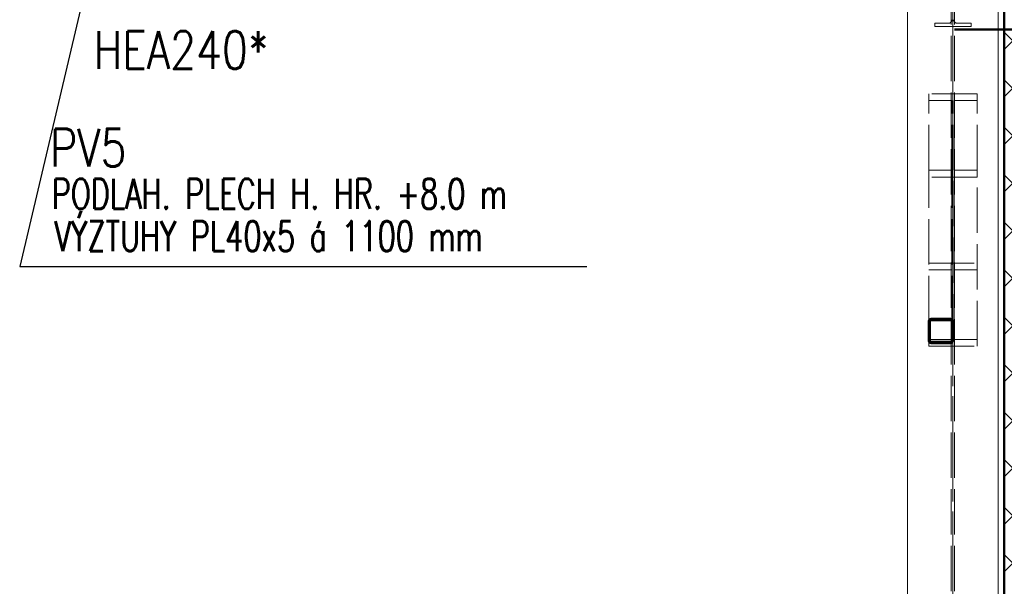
# Paper-space layout 'Layout1' of a CAD drawing. Extents: x -2 to 1243, y -36 to 596.
# Tile 32 of 84: x 260 to 326, y 406 to 444. Entities that reach past the tile are written whole.
import ezdxf

# ---------------------------------------------------------------- set-up
doc = ezdxf.new("R2010")
doc.units = 0
for name, pattern in [('ACAD_ISO02W100', [15, 12, -3]), ('ACAD_ISO04W100', [30.5, 24, -3, 0.5, -3]), ('HP_01_CER_B', [8, 5, -1, 1, -1])]:
    doc.linetypes.add(name, pattern=pattern)
for name, color, linetype, lineweight in [('SS_1.ET-HALA_TaO-KCE_VELINU-PRUVLAK', 9, 'CONTINUOUS', 13), ('SS_1.ET-HALA_TaO-RASTR', 7, 'HP_01_CER_B', 13), ('SS_2.ET-HALA_TaO-KCE_VELINU-NADSTAVBA', 72, 'CONTINUOUS', 50), ('SS_2.ET-HALA_TaO-LAVKA_+8.000m', 134, 'CONTINUOUS', 50), ('SS_2.ET-HALA_TaO-LAVKA_+8.000m-PLECH', 90, 'CONTINUOUS', 13), ('SS_POPIS_PROFILU', 13, 'CONTINUOUS', 25), ('SS_POPIS_PROFILU_S355', 2, 'CONTINUOUS', 35), ('SS_SRAFY', 8, 'CONTINUOUS', 18)]:
    doc.layers.add(name, color=color, linetype=linetype, lineweight=lineweight)
doc.styles.add('romans.shx', font='romans.shx', dxfattribs={"height": 5})

psp = doc.layouts.get("Layout1")

# ---------------------------------------------------------------- hatches: boundary and pattern name
at = {"layer": 'SS_SRAFY'}
h = psp.add_hatch(dxfattribs=at)
h.set_pattern_fill('ANSI37', color=8, scale=0.7, angle=180, style=0)
h.set_pattern_definition([(225, (335.538, 423.5242), (1.57154, -1.57154), []), (315, (335.538, 423.5242), (1.57154, 1.57154), [])])
h.paths.add_polyline_path([(345.5381, 444.5242), (325.5381, 444.5242), (325.5381, 402.5242), (345.5381, 402.5242)], flags=0)
h = psp.add_hatch(dxfattribs=at)
h.set_pattern_fill('ANSI31', color=5, scale=0.02, style=0)
h.set_pattern_definition([(45, (82.1381, 105.12424), (-0.044901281, 0.044901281), [])])
h.paths.add_polyline_path([(321.9781, 423.9842), (320.6981, 423.9842, 0.4142136), (320.5381, 423.8242), (320.5381, 422.5442, 0.4142136), (320.6981, 422.3842), (321.9781, 422.3842, 0.4142136), (322.1381, 422.5442), (322.1381, 423.8242, 0.4142136)], flags=0)
h.paths.add_polyline_path([(322.0581, 423.8242), (322.0581, 422.5442, -0.4142136), (321.9781, 422.4642), (320.6981, 422.4642, -0.4142136), (320.6181, 422.5442), (320.6181, 423.8242, -0.4142136), (320.6981, 423.9042), (321.9781, 423.9042, -0.4142136)], flags=0)

# ---------------------------------------------------------------- linework, layer by layer
at = {"layer": 'SS_1.ET-HALA_TaO-KCE_VELINU-PRUVLAK', "color": 9, "linetype": 'ACAD_ISO04W100', "ltscale": 0.25}
for p, q in [((322.1381, 486.5242), (322.1381, 71.7242)), ((322.1381, 424.9242), (322.1381, 444.5242))]:
    psp.add_line(p, q, dxfattribs=at)
at = {"layer": 'SS_1.ET-HALA_TaO-KCE_VELINU-PRUVLAK', "color": 9, "linetype": 'ACAD_ISO02W100', "ltscale": 0.25}
for p, q in [((322.0281, 79.7243), (322.0281, 476.5242)), ((322.2481, 79.7243), (322.2481, 476.5242)), ((321.8331, 443.5442), (320.9381, 443.5442)), ((320.9381, 443.5442), (320.9381, 443.3242)), ((323.3381, 443.3242), (320.9381, 443.3242)), ((323.3381, 443.5442), (322.4431, 443.5442)), ((323.3381, 443.3242), (323.3381, 443.5442)), ((323.7381, 438.877), (320.5381, 438.877)), ((320.5381, 438.4296), (320.5381, 438.877)), ((322.0581, 438.4296), (320.5381, 438.4296)), ((320.5381, 433.8188), (320.5381, 438.4296)), ((322.0581, 433.8188), (322.0581, 438.4296)), ((323.7381, 438.4296), (322.2181, 438.4296)), ((322.2181, 433.8188), (322.2181, 438.4296)), ((323.7381, 438.4296), (323.7381, 438.877)), ((323.7381, 433.8188), (323.7381, 438.4296)), ((322.0581, 433.8188), (320.5381, 433.8188)), ((320.5381, 433.3715), (320.5381, 433.8188)), ((322.0581, 423.8242), (322.0581, 433.8188)), ((323.7381, 433.8188), (322.2181, 433.8188)), ((322.2181, 422.6188), (322.2181, 433.8188)), ((323.7381, 433.3715), (323.7381, 433.8188)), ((323.7381, 433.3715), (320.5381, 433.3715)), ((320.5381, 423.8242), (320.5381, 433.3715)), ((323.7381, 422.1715), (323.7381, 433.3715)), ((320.5381, 427.677), (323.7381, 427.677)), ((320.5381, 427.2297), (322.0581, 427.2297)), ((322.2181, 427.2297), (323.7381, 427.2297)), ((320.5381, 422.6188), (322.0581, 422.6188)), ((320.5381, 422.1715), (320.5381, 422.5442)), ((320.5381, 422.1715), (323.7381, 422.1715)), ((322.2181, 422.6188), (323.7381, 422.6188))]:
    psp.add_line(p, q, dxfattribs=at)
at = {"layer": 'SS_1.ET-HALA_TaO-KCE_VELINU-PRUVLAK', "color": 5, "linetype": 'Continuous', "ltscale": 0.25}
for p, q in [((325.1381, 105.7242), (325.1381, 450.4842)), ((319.1381, 361.6842), (319.1381, 445.4842))]:
    psp.add_line(p, q, dxfattribs=at)
at = {"layer": 'SS_1.ET-HALA_TaO-KCE_VELINU-PRUVLAK', "color": 9, "linetype": 'ACAD_ISO02W100', "ltscale": 0.25, "extrusion": (3.13938e-14, -7.57912e-14, -1)}
psp.add_arc((-321.8331, 443.7842), 0.24, 180, 270, dxfattribs=at)
at = {"layer": 'SS_1.ET-HALA_TaO-KCE_VELINU-PRUVLAK', "color": 9, "linetype": 'ACAD_ISO02W100', "ltscale": 0.25, "extrusion": (-7.57912e-14, -3.13938e-14, -1)}
psp.add_arc((-322.4431, 443.7842), 0.24, 270, 0, dxfattribs=at)
at = {"layer": 'SS_1.ET-HALA_TaO-RASTR', "linetype": 'ACAD_ISO04W100', "ltscale": 0.25}
psp.add_line((322.1381, 46.8653), (322.1381, 524.5623), dxfattribs=at)
at = {"layer": 'SS_2.ET-HALA_TaO-KCE_VELINU-NADSTAVBA', "color": 1, "linetype": 'Continuous', "ltscale": 0.25}
for p, q in [((320.5381, 422.5442), (320.5381, 423.8242)), ((320.6181, 422.5442), (320.6181, 423.8242)), ((321.9781, 423.9842), (320.6981, 423.9842)), ((320.6981, 423.9042), (321.9781, 423.9042)), ((322.0581, 422.5442), (322.0581, 423.8242)), ((322.1381, 422.5442), (322.1381, 423.8242)), ((321.9781, 422.4642), (320.6981, 422.4642)), ((320.6981, 422.3842), (321.9781, 422.3842))]:
    psp.add_line(p, q, dxfattribs=at)
for centre, start, end in [((320.6981, 423.8242), 90, 180), ((321.9781, 423.8242), 0, 90), ((320.6981, 422.5442), 180, 270), ((321.9781, 422.5442), 270, 0)]:
    psp.add_arc(centre, 0.16, start, end, dxfattribs=at)
at = {"layer": 'SS_2.ET-HALA_TaO-KCE_VELINU-NADSTAVBA', "color": 1, "linetype": 'Continuous', "ltscale": 0.25, "extrusion": (4.54747e-13, -1.88363e-13, -1)}
psp.add_arc((-320.6981, 423.8242), 0.08, 0, 90, dxfattribs=at)
at = {"layer": 'SS_2.ET-HALA_TaO-KCE_VELINU-NADSTAVBA', "color": 1, "linetype": 'Continuous', "ltscale": 0.25, "extrusion": (-1.88363e-13, -4.54747e-13, -1)}
psp.add_arc((-321.9781, 423.8242), 0.08, 90, 180, dxfattribs=at)
at = {"layer": 'SS_2.ET-HALA_TaO-KCE_VELINU-NADSTAVBA', "color": 1, "linetype": 'Continuous', "ltscale": 0.25, "extrusion": (0, 0, -1)}
for centre, start, end in [((-320.6981, 422.5442), 270, 0), ((-321.9781, 422.5442), 180, 270)]:
    psp.add_arc(centre, 0.08, start, end, dxfattribs=at)
at = {"layer": 'SS_2.ET-HALA_TaO-LAVKA_+8.000m', "color": 7, "linetype": 'ACAD_ISO04W100', "ltscale": 0.25}
psp.add_line((325.5381, 318.5242), (325.5381, 472.1242), dxfattribs=at)
at = {"layer": 'SS_2.ET-HALA_TaO-LAVKA_+8.000m', "color": 1, "linetype": 'Continuous', "ltscale": 0.25}
for p, q in [((325.5381, 318.5242), (325.5381, 450.4842)), ((325.5381, 443.1242), (325.1381, 443.1242))]:
    psp.add_line(p, q, dxfattribs=at)
at = {"layer": 'SS_2.ET-HALA_TaO-LAVKA_+8.000m', "color": 3, "linetype": 'ACAD_ISO02W100', "ltscale": 0.25}
for p, q in [((325.1381, 443.1242), (322.2481, 443.1242)), ((327.0381, 443.1242), (325.5381, 443.1242))]:
    psp.add_line(p, q, dxfattribs=at)
at = {"layer": 'SS_2.ET-HALA_TaO-LAVKA_+8.000m-PLECH', "color": 7, "linetype": 'Continuous', "ltscale": 0.25}
psp.add_line((325.5381, 402.5242), (325.5381, 444.5242), dxfattribs=at)
at = {"layer": 'SS_POPIS_PROFILU', "color": 13}
psp.add_lwpolyline([(266.1643, 451.8842), (260.4055, 427.4613), (297.9262, 427.4613)], dxfattribs=at)

# ---------------------------------------------------------------- texts
at = {"layer": 'SS_POPIS_PROFILU', "color": 13, "style": 'romans.shx'}
for s, height, width, p in [('PV5', 2.5, 0.8, (262.4158, 434.0613)), ('PODLAH. PLECH H. HR. +8.0 m', 2, 0.7, (262.5289, 431.2613)), ('VÝZTUHY PL40x5 á 1100 mm', 2, 0.7, (262.7248, 428.4613))]:
    psp.add_text(s, height=height, dxfattribs=dict(at, width=width)).set_placement(p)
at = {"layer": 'SS_POPIS_PROFILU_S355', "color": 2, "style": 'romans.shx', "width": 0.8}
psp.add_text('HEA240*', height=2.5, dxfattribs=at).set_placement((265.3006, 440.5309))

doc.saveas('drawing.dxf')
